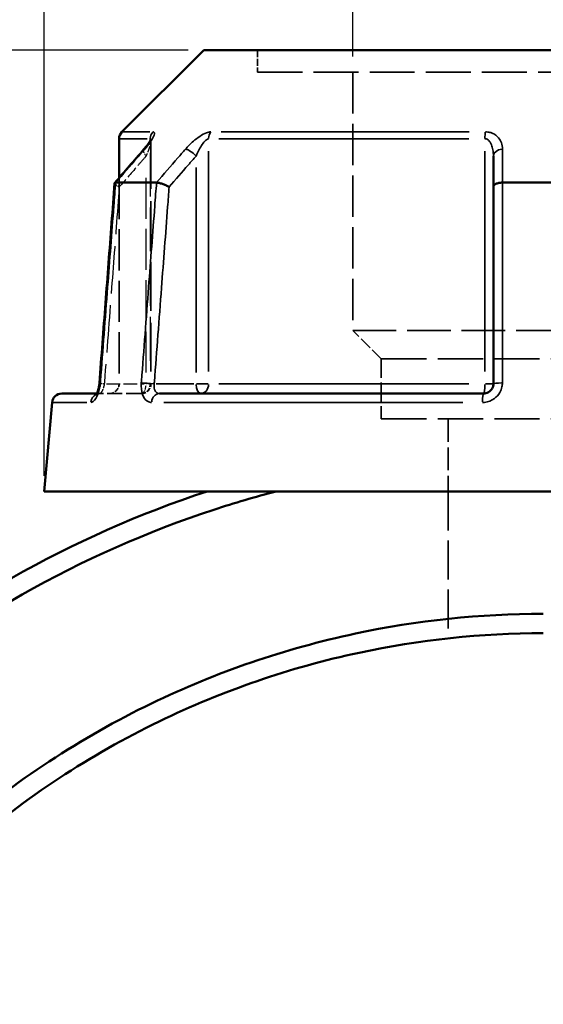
# Model space of a CAD drawing. Header units: millimetres. Extents: x 0 to 898, y 0 to 874.
# Tile 5 of 16: x 361 to 415, y 374 to 475. Entities that reach past the tile are written whole.
import ezdxf

# ---------------------------------------------------------------- set-up
doc = ezdxf.new("R2010")
doc.units = ezdxf.units.MM
doc.linetypes.add('DASHED', pattern=[0.2067, 0.1654, -0.0413])
for name, color, linetype, lineweight in [('Dimension (ANSI)', 7, 'Continuous', 25), ('Hidden (ANSI)', 7, 'DASHED', 35), ('Hidden Narrow (ANSI)', 7, 'DASHED', 25), ('Visible (ANSI)', 7, 'Continuous', 50), ('Visible Narrow (ANSI)', 7, 'Continuous', 35)]:
    doc.layers.add(name, color=color, linetype=linetype, lineweight=lineweight)
doc.styles.add('Note Text (ANSI)', font='tahoma.ttf')
doc.dimstyles.new('Default - mm (ANSI)', dxfattribs={"dimtxt": 3.048, "dimasz": 2.5, "dimexe": 3.175, "dimexo": 1.6002, "dimgap": 0.8, "dimtad": 0, "dimtoh": 1, "dimrnd": 1e-08, "dimzin": 4, "dimdsep": 46, "dimtxsty": 'Note Text (ANSI)', "dimcen": 0.09, "dimdle": 10, "dimclrd": 256, "dimclre": 256, "dimclrt": 256, "dimadec": 1, "dimazin": 1, "dimtfac": 1, "dimtofl": 0, "dimtmove": 0, "dimatfit": 3, "dimfxl": 1, "dimtolj": 1, "dimtzin": 4, "dimlwd": -1, "dimlwe": -1, "dimarcsym": 0})

# ---------------------------------------------------------------- blocks, each defined once
blk = doc.blocks.new('*D6')
at = {"layer": 'Defpoints', "color": 0, "transparency": 16777216}
for p in [(395.1, 511.02), (395.1, 469.31), (434.06, 469.31)]:
    blk.add_point(p, dxfattribs=at)
at = {"layer": 'Dimension (ANSI)', "transparency": 16777216}
for p, q in [((395.1, 470.91), (395.1, 514.2)), ((434.06, 470.91), (434.06, 514.2)), ((397.6, 511.02), (405.83, 511.02)), ((431.56, 511.02), (417.44, 511.02))]:
    blk.add_line(p, q, dxfattribs=at)
for points in [[(397.6, 511.44), (397.6, 510.61), (395.1, 511.02)], [(431.56, 511.44), (431.56, 510.61), (434.06, 511.02)]]:
    blk.add_solid(points, dxfattribs=at)
at = {"layer": 'Dimension (ANSI)', "transparency": 16777216, "insert": (406.63, 512.62), "char_height": 3.048, "attachment_point": 1, "style": 'Note Text (ANSI)'}
blk.add_mtext('\\A1;38.95', dxfattribs=at)
blk = doc.blocks.new('*D9')
at = {"layer": 'Defpoints', "color": 0, "transparency": 16777216}
for p in [(276.62, 471.56), (379.87, 471.56), (414.58, 207.56)]:
    blk.add_point(p, dxfattribs=at)
at = {"layer": 'Dimension (ANSI)', "transparency": 16777216}
for p, q in [((378.27, 471.56), (273.45, 471.56)), ((276.62, 469.06), (276.62, 342.02)), ((276.62, 210.06), (276.62, 328.1)), ((412.98, 207.56), (273.45, 207.56))]:
    blk.add_line(p, q, dxfattribs=at)
for points in [[(276.2, 469.06), (277.04, 469.06), (276.62, 471.56)], [(276.2, 210.06), (277.04, 210.06), (276.62, 207.56)]]:
    blk.add_solid(points, dxfattribs=at)
at = {"layer": 'Dimension (ANSI)', "transparency": 16777216, "insert": (275.03, 328.9), "char_height": 3.048, "attachment_point": 1, "rotation": 90, "style": 'Note Text (ANSI)'}
blk.add_mtext('\\A1;264.00', dxfattribs=at)
blk = doc.blocks.new('*D10')
at = {"layer": 'Defpoints', "color": 0, "transparency": 16777216}
for p in [(363.58, 520.46), (363.58, 426.46), (465.58, 426.46)]:
    blk.add_point(p, dxfattribs=at)
at = {"layer": 'Dimension (ANSI)', "transparency": 16777216}
for p, q in [((363.58, 428.06), (363.58, 523.64)), ((465.58, 428.06), (465.58, 523.64)), ((366.08, 520.46), (405.86, 520.46)), ((463.08, 520.46), (423.3, 520.46))]:
    blk.add_line(p, q, dxfattribs=at)
for points in [[(366.08, 520.88), (366.08, 520.04), (363.58, 520.46)], [(463.08, 520.88), (463.08, 520.04), (465.58, 520.46)]]:
    blk.add_solid(points, dxfattribs=at)
at = {"layer": 'Dimension (ANSI)', "transparency": 16777216, "insert": (406.66, 522.75), "char_height": 3.048, "attachment_point": 1, "style": 'Note Text (ANSI)'}
blk.add_mtext('\\A1;{\\fAIGDT|b0|i0;\\H3.0480;\\ln}\\fTahoma|b0|i0;\\H3.0480;102.00', dxfattribs=at)

msp = doc.modelspace()

# ---------------------------------------------------------------- linework, layer by layer
at = {"layer": 'Hidden (ANSI)', "ltscale": 4.294991}
msp.add_line((385.365, 471.561), (385.365, 469.306), dxfattribs=at)
at = {"layer": 'Hidden (ANSI)', "ltscale": 27.751116}
msp.add_line((385.365, 469.306), (443.793, 469.306), dxfattribs=at)
at = {"layer": 'Hidden (ANSI)', "ltscale": 25.534592}
msp.add_line((395.103, 469.306), (395.103, 442.916), dxfattribs=at)
at = {"layer": 'Hidden (ANSI)', "ltscale": 30.104309}
msp.add_line((374.486, 462.351), (374.486, 437.461), dxfattribs=at)
at = {"layer": 'Hidden (ANSI)', "ltscale": 25.463205}
msp.add_line((371.229, 458.514), (371.229, 437.461), dxfattribs=at)
at = {"layer": 'Hidden (ANSI)', "ltscale": 26.910172}
msp.add_line((395.103, 442.916), (434.055, 442.916), dxfattribs=at)
at = {"layer": 'Hidden (ANSI)', "ltscale": 7.869123}
msp.add_line((398.025, 439.994), (395.103, 442.916), dxfattribs=at)
at = {"layer": 'Hidden (ANSI)', "ltscale": 27.956678}
for p, q in [((398.025, 439.994), (431.134, 439.994)), ((398.025, 433.861), (431.134, 433.861))]:
    msp.add_line(p, q, dxfattribs=at)
at = {"layer": 'Hidden (ANSI)', "ltscale": 11.682547}
msp.add_line((398.025, 439.994), (398.025, 433.861), dxfattribs=at)
at = {"layer": 'Hidden (ANSI)', "ltscale": 1.470216}
msp.add_line((368.947, 436.461), (369.242, 436.461), dxfattribs=at)
at = {"layer": 'Hidden (ANSI)', "ltscale": 9.334328}
msp.add_line((373.486, 436.461), (369.242, 436.461), dxfattribs=at)
at = {"layer": 'Hidden (ANSI)', "ltscale": 14.094655}
msp.add_line((404.841, 433.861), (404.841, 426.461), dxfattribs=at)
at = {"layer": 'Hidden (ANSI)', "ltscale": 24.235409}
msp.add_line((404.841, 426.461), (404.841, 411.432), dxfattribs=at)
at = {"layer": 'Hidden (ANSI)', "ltscale": 2.991791}
for centre in [(370.229, 437.461), (373.486, 437.461)]:
    msp.add_arc(centre, 1, 270, 0, dxfattribs=at)
at = {"layer": 'Hidden (ANSI)', "ltscale": 9.157229}
msp.add_ellipse((10296.518, -10904.149), major_axis=(-352.597, 16036.765), ratio=0.871311, start_param=0.7641466, end_param=0.7644463, dxfattribs=at)
at = {"layer": 'Hidden (ANSI)', "ltscale": 4.578621}
msp.add_open_spline([(373.732, 461.391), (373.831, 461.505), (373.924, 461.618), (374.096, 461.836), (374.174, 461.942), (374.311, 462.139), (374.369, 462.231), (374.436, 462.346), (374.454, 462.381), (374.479, 462.432), (374.488, 462.451), (374.498, 462.474), (374.5, 462.481), (374.503, 462.489), (374.5, 462.484), (374.493, 462.446), (374.489, 462.421), (374.486, 462.373), (374.486, 462.363), (374.486, 462.351)], degree=3, knots=[0, 0, 0, 0, 0.05326363, 0.05326363, 0.10652726, 0.10652726, 0.15979088, 0.15979088, 0.1864227, 0.1864227, 0.20693939, 0.20693939, 0.22202176, 0.22202176, 0.24544118, 0.24544118, 0.26213437, 0.26213437, 0.26631814, 0.26631814, 0.26631814, 0.26631814], dxfattribs=at)
at = {"layer": 'Hidden (ANSI)', "ltscale": 0.735482}
msp.add_open_spline([(374.486, 462.351), (374.486, 462.394), (374.49, 462.423), (374.496, 462.465), (374.499, 462.477), (374.501, 462.485), (374.502, 462.486), (374.502, 462.486)], degree=3, knots=[0.079099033, 0.079099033, 0.079099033, 0.079099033, 0.094745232, 0.094745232, 0.110737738, 0.110737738, 0.118300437, 0.118300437, 0.118300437, 0.118300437], dxfattribs=at)
at = {"layer": 'Hidden (ANSI)', "ltscale": 2.089209}
msp.add_open_spline([(370.77, 457.972), (370.768, 457.949), (370.782, 457.92), (370.845, 457.845), (370.9, 457.797), (371.047, 457.694), (371.137, 457.639), (371.241, 457.582), (371.242, 457.582), (371.243, 457.581)], degree=3, knots=[-0.10955442, -0.10955442, -0.10955442, -0.10955442, -0.07801061, -0.07801061, -0.03926142, -0.03926142, 0, 0, 0.00047624, 0.00047624, 0.00047624, 0.00047624], dxfattribs=at)
at = {"layer": 'Hidden (ANSI)', "ltscale": 0.420625}
msp.add_open_spline([(369.105, 436.879), (369.117, 436.925), (369.129, 436.972), (369.144, 437.04), (369.148, 437.059), (369.152, 437.079)], degree=3, knots=[0.227257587, 0.227257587, 0.227257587, 0.227257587, 0.247429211, 0.247429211, 0.255432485, 0.255432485, 0.255432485, 0.255432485], dxfattribs=at)
at = {"layer": 'Hidden (ANSI)', "ltscale": 0.527502}
msp.add_open_spline([(369.185, 437.262), (369.192, 437.31), (369.199, 437.357), (369.209, 437.449), (369.213, 437.493), (369.216, 437.537)], degree=3, knots=[0.279678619, 0.279678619, 0.279678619, 0.279678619, 0.298086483, 0.298086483, 0.314813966, 0.314813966, 0.314813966, 0.314813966], dxfattribs=at)
at = {"layer": 'Hidden (ANSI)', "ltscale": 1.701024}
msp.add_open_spline([(368.868, 436.337), (368.868, 436.337), (368.868, 436.337), (368.869, 436.337), (368.878, 436.347), (368.924, 436.379), (368.962, 436.402), (369.076, 436.444), (369.155, 436.461), (369.242, 436.461)], degree=3, knots=[0.227293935, 0.227293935, 0.227293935, 0.227293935, 0.22772718, 0.22772718, 0.25682997, 0.25682997, 0.285161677, 0.285161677, 0.314811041, 0.314811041, 0.314811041, 0.314811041], dxfattribs=at)
at = {"layer": 'Hidden (ANSI)', "ltscale": 1.700917}
msp.add_open_spline([(369.242, 436.461), (369.138, 436.461), (369.046, 436.436), (368.932, 436.387), (368.901, 436.364), (368.873, 436.341), (368.868, 436.337), (368.868, 436.337)], degree=3, knots=[0, 0, 0, 0, 0.035487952, 0.035487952, 0.066590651, 0.066590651, 0.08751627, 0.08751627, 0.08751627, 0.08751627], dxfattribs=at)
at = {"layer": 'Hidden (ANSI)', "ltscale": 0.402963}
msp.add_open_spline([(368.899, 436.377), (368.899, 436.378), (368.9, 436.38), (368.914, 436.401), (368.93, 436.428), (368.947, 436.461)], degree=3, knots=[0.122975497, 0.122975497, 0.122975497, 0.122975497, 0.124622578, 0.124622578, 0.150448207, 0.150448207, 0.150448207, 0.150448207], dxfattribs=at)
at = {"layer": 'Hidden Narrow (ANSI)', "ltscale": 27.044807}
msp.add_line((374.413, 461.064), (374.413, 438.703), dxfattribs=at)
at = {"layer": 'Hidden Narrow (ANSI)', "ltscale": 25.334932}
msp.add_line((373.986, 438.625), (373.986, 459.571), dxfattribs=at)
at = {"layer": 'Hidden Narrow (ANSI)', "ltscale": 8.457208}
msp.add_line((369.927, 437.461), (373.772, 437.461), dxfattribs=at)
at = {"layer": 'Hidden Narrow (ANSI)', "ltscale": 1.795034}
msp.add_line((374.485, 437.461), (374.031, 437.461), dxfattribs=at)
at = {"layer": 'Hidden Narrow (ANSI)', "ltscale": 2.029475}
msp.add_ellipse((374.486, 460.735), major_axis=(-0.755, 0.656), ratio=0.3543192, start_param=0.059198, end_param=1.1247615, dxfattribs=at)
at = {"layer": 'Hidden Narrow (ANSI)', "ltscale": 1.797881}
msp.add_ellipse((370.213, 437.461), major_axis=(-0.997, 0.076), ratio=0.0437298, start_param=0.0524429, end_param=0.9964155, dxfattribs=at)
at = {"layer": 'Hidden Narrow (ANSI)', "ltscale": 2.692601}
for ratio in [0.5, 0.9265657]:
    msp.add_ellipse((373.486, 437.461), major_axis=(0, -1), ratio=ratio, start_param=0.0785398, end_param=1.4922565, dxfattribs=at)
at = {"layer": 'Hidden Narrow (ANSI)', "ltscale": 0.633739}
msp.add_ellipse((369.242, 435.461), major_axis=(0, 1), ratio=0.9213266, start_param=0.0184876, end_param=0.3512644, dxfattribs=at)
at = {"layer": 'Hidden Narrow (ANSI)', "ltscale": 3.591758}
msp.add_open_spline([(374.479, 462.431), (374.481, 462.419), (374.483, 462.406), (374.489, 462.332), (374.482, 462.253), (374.452, 462.075), (374.43, 461.98), (374.361, 461.725), (374.308, 461.559), (374.17, 461.176), (374.082, 460.957), (373.986, 460.735)], degree=3, knots=[0.05373644, 0.05373644, 0.05373644, 0.05373644, 0.06721438, 0.06721438, 0.12292214, 0.12292214, 0.17440412, 0.17440412, 0.25131567, 0.25131567, 0.345416, 0.345416, 0.345416, 0.345416], dxfattribs=at)
at = {"layer": 'Hidden Narrow (ANSI)', "ltscale": 7.661844}
msp.add_open_spline([(373.986, 460.735), (373.727, 460.438), (373.468, 460.14), (373.21, 459.842), (372.554, 459.089), (371.899, 458.335), (371.243, 457.581)], degree=3, knots=[1.67738447, 1.67738447, 1.67738447, 1.67738447, 1.80391034, 1.80391034, 1.80391034, 2.12434652, 2.12434652, 2.12434652, 2.12434652], dxfattribs=at)
at = {"layer": 'Hidden Narrow (ANSI)', "ltscale": 29.314478}
msp.add_open_spline([(371.243, 457.581), (371.192, 456.903), (371.14, 456.225), (370.879, 452.786), (370.669, 450.025), (370.459, 447.263), (370.215, 444.059), (369.971, 440.854), (369.723, 437.586), (369.718, 437.524), (369.713, 437.461)], degree=3, knots=[0.6274627, 0.6274627, 0.6274627, 0.6274627, 0.8316011, 0.8316011, 1.6632021, 1.6632021, 1.6632021, 2.6283517, 2.6283517, 2.6472303, 2.6472303, 2.6472303, 2.6472303], dxfattribs=at)
at = {"layer": 'Hidden Narrow (ANSI)', "ltscale": 2.712011}
msp.add_open_spline([(369.713, 437.461), (369.703, 437.395), (369.691, 437.329), (369.653, 437.16), (369.625, 437.059), (369.551, 436.847), (369.503, 436.741), (369.379, 436.531), (369.302, 436.461), (369.242, 436.461)], degree=3, knots=[0, 0, 0, 0, 0.03982627, 0.03982627, 0.1035483, 0.1035483, 0.18638694, 0.18638694, 0.31481104, 0.31481104, 0.31481104, 0.31481104], dxfattribs=at)
at = {"layer": 'Visible (ANSI)'}
for p, q in [((379.871, 471.561), (371.522, 463.212)), ((379.871, 471.561), (449.287, 471.561)), ((371.229, 462.505), (371.229, 458.514)), ((409.479, 460.735), (409.479, 457.581)), ((370.879, 458.031), (375.04, 458.031)), ((410.418, 458.031), (418.74, 458.031)), ((409.479, 457.581), (409.479, 437.461)), ((365.37, 436.461), (368.947, 436.461)), ((375.342, 436.461), (408.479, 436.461)), ((364.374, 435.548), (363.579, 426.461)), ((363.579, 426.461), (465.579, 426.461))]:
    msp.add_line(p, q, dxfattribs=at)
for centre, start, end in [((372.229, 462.505), 135, 180), ((365.37, 435.461), 90, 175)]:
    msp.add_arc(centre, 1, start, end, dxfattribs=at)
msp.add_ellipse((10444.272, -11074.048), major_axis=(356.038, -16276.55), ratio=0.871285, start_param=3.9058394, end_param=3.9061347, dxfattribs=at)
for points, knots in [([(374.502, 462.486), (374.502, 462.486), (374.501, 462.483), (374.495, 462.468), (374.486, 462.447), (374.454, 462.379), (374.424, 462.325), (374.339, 462.182), (374.276, 462.087), (374.132, 461.885), (374.051, 461.777), (373.89, 461.577), (373.813, 461.485), (373.732, 461.391)], [0.11830044, 0.11830044, 0.11830044, 0.11830044, 0.12984163, 0.12984163, 0.15596521, 0.15596521, 0.19532048, 0.19532048, 0.24858388, 0.24858388, 0.30184727, 0.30184727, 0.345416, 0.345416, 0.345416, 0.345416]), ([(370.77, 457.972), (370.667, 456.61), (370.563, 455.247), (370.356, 452.523), (370.252, 451.16), (370.045, 448.436), (369.941, 447.073), (369.734, 444.348), (369.631, 442.986), (369.423, 440.261), (369.32, 438.899), (369.216, 437.537)], [0.5958357, 0.5958357, 0.5958357, 0.5958357, 1.0061146, 1.0061146, 1.4163935, 1.4163935, 1.8266724, 1.8266724, 2.2369513, 2.2369513, 2.6472303, 2.6472303, 2.6472303, 2.6472303]), ([(370.868, 458.03), (370.816, 458.026), (370.784, 458.011), (370.772, 457.982), (370.771, 457.977), (370.77, 457.972)], [-0.153639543, -0.153639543, -0.153639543, -0.153639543, -0.116596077, -0.116596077, -0.109554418, -0.109554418, -0.109554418, -0.109554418]), ([(376.343, 457.581), (376.342, 457.582), (376.341, 457.582), (376.237, 457.639), (376.123, 457.694), (375.887, 457.797), (375.766, 457.845), (375.529, 457.927), (375.415, 457.962), (375.212, 458.011), (375.125, 458.026), (375.055, 458.03)], [-0.15375675, -0.15375675, -0.15375675, -0.15375675, -0.15328161, -0.15328161, -0.11411166, -0.11411166, -0.07545272, -0.07545272, -0.03695716, -0.03695716, 0, 0, 0, 0]), ([(410.393, 458.03), (410.27, 458.026), (410.151, 458.011), (409.928, 457.962), (409.827, 457.927), (409.658, 457.845), (409.593, 457.797), (409.503, 457.694), (409.48, 457.639), (409.479, 457.582), (409.479, 457.582), (409.479, 457.581)], [-0.15363941, -0.15363941, -0.15363941, -0.15363941, -0.11659601, -0.11659601, -0.07801073, -0.07801073, -0.03926134, -0.03926134, 0, 0, 0.00047637, 0.00047637, 0.00047637, 0.00047637]), ([(369.216, 437.537), (369.206, 437.399), (369.188, 437.261), (369.138, 437.002), (369.107, 436.88), (369.041, 436.672), (369.006, 436.583), (368.944, 436.451), (368.916, 436.404), (368.88, 436.349), (368.868, 436.337), (368.868, 436.337)], [0, 0, 0, 0, 0.05246869, 0.05246869, 0.10385719, 0.10385719, 0.15173749, 0.15173749, 0.19343627, 0.19343627, 0.22729393, 0.22729393, 0.22729393, 0.22729393]), ([(368.947, 436.461), (368.953, 436.472), (368.96, 436.484), (368.994, 436.556), (369.024, 436.627), (369.071, 436.762), (369.088, 436.819), (369.105, 436.879)], [0.150448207, 0.150448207, 0.150448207, 0.150448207, 0.159506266, 0.159506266, 0.200620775, 0.200620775, 0.227257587, 0.227257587, 0.227257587, 0.227257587]), ([(409.479, 437.461), (409.479, 437.395), (409.473, 437.329), (409.439, 437.162), (409.402, 437.062), (409.283, 436.85), (409.191, 436.745), (408.939, 436.555), (408.767, 436.487), (408.554, 436.463), (408.517, 436.461), (408.479, 436.461)], [0, 0, 0, 0, 0.03957477, 0.03957477, 0.1028944, 0.1028944, 0.18520991, 0.18520991, 0.29222008, 0.29222008, 0.31481112, 0.31481112, 0.31481112, 0.31481112]), ([(368.868, 436.337), (368.868, 436.337), (368.869, 436.337), (368.874, 436.343), (368.884, 436.356), (368.899, 436.377)], [0.08751627, 0.08751627, 0.08751627, 0.08751627, 0.094643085, 0.094643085, 0.122975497, 0.122975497, 0.122975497, 0.122975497]), ([(380.232, 426.461), (366.355, 421.9), (353.407, 414.541), (333.432, 397.168), (325.751, 387.918), (313.309, 366.744), (308.795, 354.681), (304.424, 331.343), (304.04, 320.17), (305.323, 309.193), (305.964, 303.704), (307.02, 298.265), (309.935, 287.608), (311.795, 282.39), (316.275, 272.294), (318.896, 267.415), (324.839, 258.108), (328.162, 253.679), (334.887, 245.993), (338.203, 242.66), (345.232, 236.445), (348.946, 233.562), (359.427, 226.452), (366.514, 222.697), (379.014, 217.725), (384.257, 216.081), (394.615, 213.665), (399.72, 212.847), (404.857, 212.391)], [0.3169911, 0.3169911, 0.3169911, 0.3169911, 0.7146722, 0.7146722, 1.03798, 1.03798, 1.3838528, 1.3838528, 1.6853247, 1.6853247, 1.6853247, 1.8360607, 1.8360607, 1.9867966, 1.9867966, 2.1375326, 2.1375326, 2.2882686, 2.2882686, 2.4163941, 2.4163941, 2.5445197, 2.5445197, 2.7623332, 2.7623332, 2.9120311, 2.9120311, 3.0529272, 3.0529272, 3.0529272, 3.0529272]), ([(405.964, 214.295), (400.592, 214.725), (395.253, 215.558), (384.759, 218.01), (379.603, 219.63), (367.314, 224.528), (360.347, 228.227), (350.048, 235.229), (346.4, 238.067), (339.496, 244.186), (336.241, 247.467), (329.64, 255.031), (326.38, 259.39), (320.553, 268.547), (317.985, 273.346), (313.599, 283.274), (311.78, 288.404), (308.934, 298.88), (307.907, 304.225), (307.287, 309.617), (306.046, 320.4), (306.444, 331.371), (310.776, 354.274), (315.227, 366.103), (327.465, 386.856), (335.012, 395.917), (354.617, 412.928), (367.315, 420.128), (380.917, 424.59), (383.015, 425.279), (385.134, 425.903), (387.27, 426.461)], [-3.0617291, -3.0617291, -3.0617291, -3.0617291, -2.9120311, -2.9120311, -2.7623332, -2.7623332, -2.5445197, -2.5445197, -2.4163941, -2.4163941, -2.2882686, -2.2882686, -2.1375326, -2.1375326, -1.9867966, -1.9867966, -1.8360607, -1.8360607, -1.6853247, -1.6853247, -1.6853247, -1.3838528, -1.3838528, -1.03798, -1.03798, -0.7146722, -0.7146722, -0.3169911, -0.3169911, -0.3169911, -0.2556583, -0.2556583, -0.2556583, -0.2556583]), ([(414.579, 413.951), (408.129, 413.951), (401.678, 413.27), (388.172, 410.387), (381.159, 407.982), (370.927, 403.035), (367.435, 401.057), (360.74, 396.661), (357.536, 394.245), (348.55, 386.498), (343.26, 380.6), (336.181, 370.32), (333.847, 366.315), (329.807, 358), (328.101, 353.69), (325.356, 344.862), (324.317, 340.345), (322.928, 331.205), (322.579, 326.583), (322.579, 321.961), (322.579, 312.717), (323.983, 303.473), (330.024, 284.05), (335.256, 274.06), (348.352, 257.304), (355.954, 250.341), (373.784, 238.767), (384.185, 234.431), (401.44, 230.677), (408.009, 229.971), (414.579, 229.971)], [-3.1415927, -3.1415927, -3.1415927, -3.1415927, -2.9312711, -2.9312711, -2.6912754, -2.6912754, -2.5606895, -2.5606895, -2.4301035, -2.4301035, -2.1738189, -2.1738189, -2.0230633, -2.0230633, -1.8723076, -1.8723076, -1.721552, -1.721552, -1.5707963, -1.5707963, -1.5707963, -1.269285, -1.269285, -0.9073789, -0.9073789, -0.5757642, -0.5757642, -0.2142133, -0.2142133, 0, 0, 0, 0]), ([(414.579, 231.961), (408.167, 231.961), (401.755, 232.649), (384.912, 236.305), (374.756, 240.528), (357.333, 251.808), (349.898, 258.597), (337.074, 274.944), (331.94, 284.698), (325.993, 303.678), (324.6, 312.716), (324.579, 321.761), (324.569, 326.284), (324.901, 330.808), (326.24, 339.756), (327.248, 344.181), (329.917, 352.829), (331.579, 357.054), (335.52, 365.205), (337.798, 369.133), (344.714, 379.215), (349.888, 385.003), (358.682, 392.607), (361.819, 394.98), (368.375, 399.295), (371.795, 401.239), (381.82, 406.097), (388.693, 408.459), (401.932, 411.292), (408.255, 411.961), (414.579, 411.961)], [0, 0, 0, 0, 0.2142133, 0.2142133, 0.5757642, 0.5757642, 0.9073789, 0.9073789, 1.269285, 1.269285, 1.5707963, 1.5707963, 1.5707963, 1.721552, 1.721552, 1.8723076, 1.8723076, 2.0230633, 2.0230633, 2.1738189, 2.1738189, 2.4301035, 2.4301035, 2.5606895, 2.5606895, 2.6912754, 2.6912754, 2.9312711, 2.9312711, 3.1415927, 3.1415927, 3.1415927, 3.1415927])]:
    msp.add_open_spline(points, degree=3, knots=knots, dxfattribs=at)
for points in [[(370.868, 458.03), (370.872, 458.031), (370.875, 458.031), (370.879, 458.031)], [(375.04, 458.031), (375.045, 458.031), (375.05, 458.031), (375.055, 458.03)], [(410.393, 458.03), (410.401, 458.031), (410.41, 458.031), (410.418, 458.031)], [(369.152, 437.079), (369.165, 437.139), (369.176, 437.2), (369.185, 437.262)]]:
    msp.add_open_spline(points, degree=3, dxfattribs=at)
at = {"layer": 'Visible Narrow (ANSI)'}
for p, q in [((371.53, 463.212), (374.379, 463.212)), ((381.651, 463.212), (407.017, 463.212)), ((374.106, 462.505), (371.237, 462.505)), ((374.413, 462.495), (374.413, 462.316)), ((406.966, 462.505), (381.427, 462.505)), ((380.375, 438.713), (380.375, 461.252)), ((408.617, 461.252), (408.617, 438.713)), ((379.086, 459.571), (379.086, 438.625)), ((378.872, 437.461), (375.027, 437.461)), ((380.329, 437.461), (379.149, 437.461)), ((381.427, 437.461), (406.966, 437.461)), ((409.477, 437.461), (408.687, 437.461)), ((367.944, 435.548), (364.384, 435.548)), ((406.372, 435.548), (375.789, 435.548))]:
    msp.add_line(p, q, dxfattribs=at)
for centre, major_axis, ratio, start_param, end_param in [((375.339, 462.505), (0, 1), 0.9265657, 0.8246681, 1.5315264), ((381.164, 462.505), (0, -1), 0.7890235, 3.9662607, 4.6731191), ((408.754, 462.505), (0, 1), 0.1375423, 0.8246681, 1.5315264), ((374.486, 460.735), (-0.755, 0.656), 0.3543192, 5.9781609, 6.2671314), ((378.586, 460.735), (-0.755, 0.656), 0.3543192, 4.400804, 5.755338), ((410.479, 460.735), (-1, 0), 0.7086384, 4.8533994, 6.2079334), ((370.213, 437.461), (-0.997, 0.076), 0.0437298, 5.8665688, 6.2612581), ((374.313, 437.461), (0.997, -0.076), 0.0437298, 1.1232285, 2.4618904), ((379.586, 437.461), (0, -1), 0.5, 4.7909288, 6.2046455), ((379.586, 437.461), (0, -1), 0.7890235, 0.0785398, 1.4922565), ((408.479, 437.461), (0, -1), 0.1375423, 0.0785398, 1.4922565), ((410.479, 437.461), (-1, 0), 0.0874597, 4.8701533, 6.2088152), ((369.242, 435.461), (0, 1), 0.9213266, 0.4254409, 1.427841), ((375.342, 435.461), (0, 1), 0.797365, 0.0741765, 1.4093534), ((408.479, 435.461), (0, 1), 0.1239616, 0.0741765, 1.4093534)]:
    msp.add_ellipse(centre, major_axis=major_axis, ratio=ratio, start_param=start_param, end_param=end_param, dxfattribs=at)
for points, knots in [([(373.843, 461.442), (374.036, 461.664), (374.211, 461.883), (374.485, 462.266), (374.591, 462.432), (374.727, 462.687), (374.771, 462.782), (374.83, 462.96), (374.843, 463.039), (374.824, 463.143), (374.802, 463.176), (374.745, 463.206), (374.717, 463.212), (374.684, 463.212)], [-0.345416, -0.345416, -0.345416, -0.345416, -0.25131567, -0.25131567, -0.17440412, -0.17440412, -0.12292214, -0.12292214, -0.06721438, -0.06721438, -0.02585168, -0.02585168, 0, 0, 0, 0]), ([(380.606, 463.212), (380.476, 463.212), (380.319, 463.176), (379.715, 462.947), (379.234, 462.609), (378.521, 461.992), (378.249, 461.718), (378.009, 461.442)], [-0.34541683, -0.34541683, -0.34541683, -0.34541683, -0.28278882, -0.28278882, -0.11734182, -0.11734182, 0, 0, 0, 0]), ([(410.414, 461.442), (410.413, 461.665), (410.375, 461.886), (410.231, 462.269), (410.138, 462.434), (409.931, 462.687), (409.834, 462.782), (409.597, 462.959), (409.455, 463.039), (409.176, 463.143), (409.048, 463.176), (408.83, 463.206), (408.744, 463.212), (408.657, 463.212)], [-0.34541583, -0.34541583, -0.34541583, -0.34541583, -0.25081718, -0.25081718, -0.17415567, -0.17415567, -0.12305037, -0.12305037, -0.06721438, -0.06721438, -0.02585168, -0.02585168, 0, 0, 0, 0]), ([(374.413, 462.505), (374.429, 462.505), (374.442, 462.499), (374.465, 462.475), (374.473, 462.456), (374.479, 462.431)], [0, 0, 0, 0, 0.025851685, 0.025851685, 0.053736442, 0.053736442, 0.053736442, 0.053736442]), ([(379.086, 460.735), (379.206, 461.011), (379.342, 461.285), (379.696, 461.902), (379.935, 462.24), (380.234, 462.469), (380.311, 462.505), (380.375, 462.505)], [0, 0, 0, 0, 0.11734182, 0.11734182, 0.28278882, 0.28278882, 0.34541683, 0.34541683, 0.34541683, 0.34541683]), ([(408.617, 462.505), (408.659, 462.505), (408.702, 462.499), (408.809, 462.469), (408.872, 462.436), (409.009, 462.332), (409.079, 462.252), (409.195, 462.075), (409.243, 461.98), (409.345, 461.727), (409.39, 461.562), (409.461, 461.179), (409.479, 460.958), (409.479, 460.735)], [0, 0, 0, 0, 0.02585168, 0.02585168, 0.06721438, 0.06721438, 0.12305037, 0.12305037, 0.17415567, 0.17415567, 0.25081718, 0.25081718, 0.34541583, 0.34541583, 0.34541583, 0.34541583]), ([(370.879, 458.031), (371.609, 458.871), (372.338, 459.71), (373.068, 460.55), (373.326, 460.847), (373.585, 461.145), (373.843, 461.442)], [-2.16081207, -2.16081207, -2.16081207, -2.16081207, -1.80391034, -1.80391034, -1.80391034, -1.67738447, -1.67738447, -1.67738447, -1.67738447]), ([(378.009, 461.442), (377.75, 461.145), (377.491, 460.847), (377.232, 460.549), (376.501, 459.71), (375.771, 458.87), (375.04, 458.031)], [-2.78757159, -2.78757159, -2.78757159, -2.78757159, -2.66101798, -2.66101798, -2.66101798, -2.304144, -2.304144, -2.304144, -2.304144]), ([(410.418, 458.031), (410.417, 458.871), (410.416, 459.71), (410.415, 460.55), (410.414, 460.847), (410.414, 461.145), (410.414, 461.442)], [-2.16081206, -2.16081206, -2.16081206, -2.16081206, -1.80390814, -1.80390814, -1.80390814, -1.67738447, -1.67738447, -1.67738447, -1.67738447]), ([(376.343, 457.581), (376.999, 458.335), (377.654, 459.089), (378.309, 459.842), (378.568, 460.14), (378.827, 460.438), (379.086, 460.735)], [2.34060954, 2.34060954, 2.34060954, 2.34060954, 2.66101798, 2.66101798, 2.66101798, 2.78757159, 2.78757159, 2.78757159, 2.78757159]), ([(369.312, 437.548), (369.317, 437.611), (369.322, 437.673), (369.57, 440.941), (369.813, 444.146), (370.057, 447.351), (370.267, 450.112), (370.476, 452.873), (370.747, 456.433), (370.808, 457.232), (370.868, 458.03)], [-2.6472303, -2.6472303, -2.6472303, -2.6472303, -2.6283517, -2.6283517, -1.6632021, -1.6632021, -1.6632021, -0.8316011, -0.8316011, -0.5911146, -0.5911146, -0.5911146, -0.5911146]), ([(375.055, 458.03), (374.994, 457.232), (374.933, 456.433), (374.662, 452.873), (374.452, 450.112), (374.242, 447.351), (373.998, 444.146), (373.754, 440.941), (373.505, 437.673), (373.5, 437.611), (373.495, 437.548)], [-3.260731, -3.260731, -3.260731, -3.260731, -3.0202445, -3.0202445, -2.1886435, -2.1886435, -2.1886435, -1.2234938, -1.2234938, -1.2046153, -1.2046153, -1.2046153, -1.2046153]), ([(410.396, 437.548), (410.396, 437.611), (410.396, 437.673), (410.395, 440.941), (410.395, 444.146), (410.394, 447.351), (410.394, 450.112), (410.394, 452.873), (410.393, 456.433), (410.393, 457.232), (410.393, 458.03)], [-2.6472303, -2.6472303, -2.6472303, -2.6472303, -2.6283517, -2.6283517, -1.6632021, -1.6632021, -1.6632021, -0.831601, -0.831601, -0.5911146, -0.5911146, -0.5911146, -0.5911146]), ([(374.813, 437.461), (374.818, 437.524), (374.823, 437.586), (375.071, 440.854), (375.315, 444.059), (375.559, 447.263), (375.769, 450.025), (375.979, 452.786), (376.24, 456.225), (376.292, 456.903), (376.343, 457.581)], [1.2046153, 1.2046153, 1.2046153, 1.2046153, 1.2234938, 1.2234938, 2.1886435, 2.1886435, 2.1886435, 3.0202445, 3.0202445, 3.2243829, 3.2243829, 3.2243829, 3.2243829]), ([(368.324, 435.548), (368.494, 435.548), (368.68, 435.688), (368.951, 436.109), (369.047, 436.32), (369.183, 436.745), (369.231, 436.946), (369.286, 437.283), (369.302, 437.416), (369.312, 437.548)], [-0.31481104, -0.31481104, -0.31481104, -0.31481104, -0.18638694, -0.18638694, -0.1035483, -0.1035483, -0.03982627, -0.03982627, 0, 0, 0, 0]), ([(373.495, 437.548), (373.487, 437.442), (373.484, 437.336), (373.493, 436.818), (373.58, 436.427), (373.853, 435.904), (374.01, 435.733), (374.303, 435.578), (374.423, 435.548), (374.548, 435.548)], [-0.31481354, -0.31481354, -0.31481354, -0.31481354, -0.28284699, -0.28284699, -0.15713721, -0.15713721, -0.06043739, -0.06043739, 0, 0, 0, 0]), ([(375.342, 436.461), (375.27, 436.461), (375.202, 436.476), (375.04, 436.553), (374.957, 436.639), (374.822, 436.9), (374.788, 437.096), (374.8, 437.355), (374.805, 437.408), (374.813, 437.461)], [0, 0, 0, 0, 0.06043739, 0.06043739, 0.15713721, 0.15713721, 0.28284699, 0.28284699, 0.31481354, 0.31481354, 0.31481354, 0.31481354]), ([(408.356, 435.548), (408.432, 435.548), (408.508, 435.552), (408.944, 435.6), (409.293, 435.736), (409.807, 436.116), (409.996, 436.327), (410.239, 436.749), (410.314, 436.95), (410.383, 437.285), (410.396, 437.417), (410.396, 437.548)], [-0.31481112, -0.31481112, -0.31481112, -0.31481112, -0.29222008, -0.29222008, -0.18520991, -0.18520991, -0.1028944, -0.1028944, -0.03957477, -0.03957477, 0, 0, 0, 0])]:
    msp.add_open_spline(points, degree=3, knots=knots, dxfattribs=at)

# ---------------------------------------------------------------- dimensions: what is measured, and where the dimension line sits
at = {"layer": 'Dimension (ANSI)'}
dim = msp.add_linear_dim(base=(363.579, 520.461), p1=(465.579, 426.461), p2=(363.579, 426.461), angle=180, text='{\\fAIGDT|b0|i0;\\H3.0480;\\ln}\\fTahoma|b0|i0;\\H3.0480;<>', dimstyle='Default - mm (ANSI)', override={"dimgap": 0.8, "dimtoh": 0, "dimdec": 2, "dimtol": 0, "dimlim": 0, "dimtp": 0, "dimtm": 0, "dimtdec": 2, "dimatfit": 1}, dxfattribs=at)
dim.commit()
dim.dimension.update_dxf_attribs({"geometry": '*D10', "text_midpoint": (414.579, 520.461), "dimtype": 160})
for base, p1, p2, angle, picture, middle in [((395.103, 511.024), (434.055, 469.306), (395.103, 469.306), 180, '*D6', (411.633, 511.024)), ((276.62, 471.561), (414.578, 207.562), (379.871, 471.561), 90, '*D9', (276.62, 335.061))]:
    dim = msp.add_linear_dim(base=base, p1=p1, p2=p2, angle=angle, dimstyle='Default - mm (ANSI)', override={"dimgap": 0.8, "dimtoh": 0, "dimdec": 2, "dimtol": 0, "dimlim": 0, "dimtp": 0, "dimtm": 0, "dimtdec": 2, "dimatfit": 1}, dxfattribs=at)
    dim.commit()
    dim.dimension.update_dxf_attribs({"geometry": picture, "text_midpoint": middle, "dimtype": 160})

doc.saveas('drawing.dxf')
